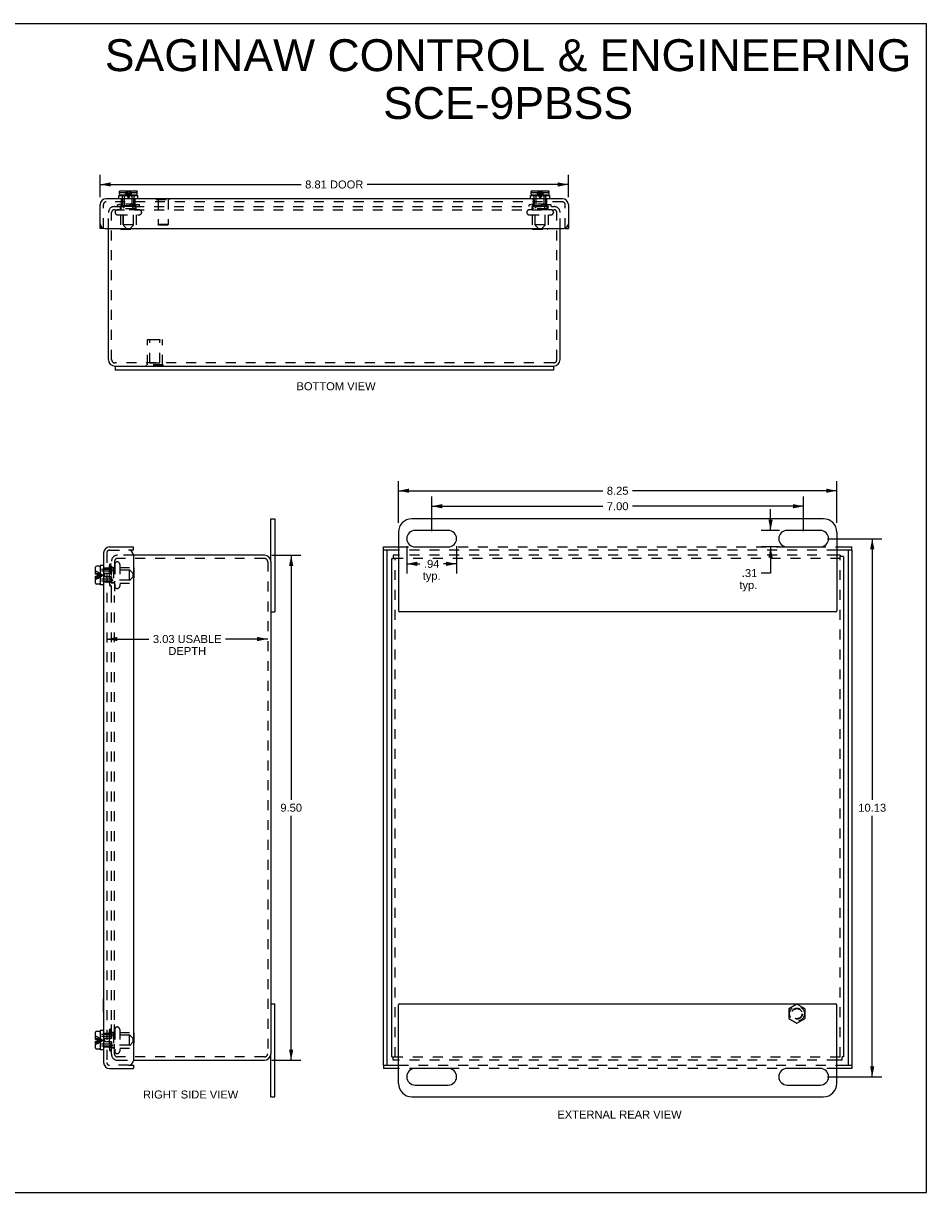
# Model space of a CAD drawing. Header units: inches. Extents: x 0 to 34, y 0 to 22.
# Tile 3 of 3: x 17 to 34, y 0 to 22. Entities that reach past the tile are written whole.
import ezdxf

# ---------------------------------------------------------------- set-up
doc = ezdxf.new("R2010")
doc.units = ezdxf.units.IN
doc.header["$LTSCALE"] = 1.87
doc.header["$MEASUREMENT"] = 0
doc.linetypes.add('HIDDEN', pattern=[0.2, 0.1, -0.1])
doc.layers.get('0').update_dxf_attribs({"linetype": 'CONTINUOUS'})
for name, color, linetype in [('DEFAULT_2', 8, 'HIDDEN'), ('DIMENSIONS', 7, 'CONTINUOUS'), ('DOOR_ASSEMBLY', 7, 'CONTINUOUS')]:
    doc.layers.add(name, color=color, linetype=linetype)
doc.styles.get("Standard").update_dxf_attribs({"font": 'arial.ttf'})
doc.dimstyles.new('DIMSTYLE_2', dxfattribs={"dimtxt": 0.15, "dimasz": 0.2, "dimexe": 0.09, "dimexo": 0.07, "dimgap": 0.0375, "dimtad": 0, "dimtih": 1, "dimtoh": 1, "dimzin": 4, "dimdsep": 46, "dimtxsty": 'Standard', "dimblk": '_FILLED', "dimblk1": '_FILLED', "dimblk2": '_FILLED', "dimcen": 0.09, "dimazin": 1, "dimtfac": 1, "dimtdec": 3, "dimtofl": 0, "dimtmove": 0, "dimatfit": 3, "dimldrblk": '_FILLED', "dimfxl": 0, "dimtolj": 1, "dimtzin": 4, "dimarcsym": 0})

# ---------------------------------------------------------------- blocks, each defined once
blk = doc.blocks.new('_FILLED')
at = {"color": 0, "linetype": 'ByBlock'}
blk.add_solid([(0, 0), (-1, 0.2), (-1, -0.2)], dxfattribs=at)
blk = doc.blocks.new('*D3')
at = {"layer": 'DIMENSIONS', "color": 2, "linetype": 'Continuous'}
for p, q in [((18.445, 18.729), (18.445, 19.149)), ((27.257, 18.729), (27.257, 19.149)), ((18.445, 18.969), (22.229, 18.969)), ((27.257, 18.969), (23.473, 18.969))]:
    blk.add_line(p, q, dxfattribs=at)
at = {"layer": 'DIMENSIONS', "color": 2, "linetype": 'Continuous', "xscale": 0.2, "yscale": 0.2, "zscale": 0.2, "rotation": 180}
blk.add_blockref('_FILLED', (18.445, 18.969), dxfattribs=at)
at = {"layer": 'DIMENSIONS', "color": 2, "linetype": 'Continuous', "xscale": 0.2, "yscale": 0.2, "zscale": 0.2}
blk.add_blockref('_FILLED', (27.257, 18.969), dxfattribs=at)
at = {"layer": 'DIMENSIONS', "color": 2, "linetype": 'Continuous', "insert": (22.851, 19.044), "char_height": 0.15, "width": 1.09349, "attachment_point": 2, "line_spacing_factor": 0.9}
blk.add_mtext('8.81 DOOR', dxfattribs=at)
blk = doc.blocks.new('*D4')
at = {"layer": 'DIMENSIONS', "color": 2, "linetype": 'Continuous'}
for p, q in [((24.06, 12.601), (24.06, 13.386)), ((24.06, 13.206), (27.906, 13.206)), ((32.31, 13.206), (28.464, 13.206)), ((32.31, 12.601), (32.31, 13.386))]:
    blk.add_line(p, q, dxfattribs=at)
at = {"layer": 'DIMENSIONS', "color": 2, "linetype": 'Continuous', "xscale": 0.2, "yscale": 0.2, "zscale": 0.2, "rotation": 180}
blk.add_blockref('_FILLED', (24.06, 13.206), dxfattribs=at)
at = {"layer": 'DIMENSIONS', "color": 2, "linetype": 'Continuous', "xscale": 0.2, "yscale": 0.2, "zscale": 0.2}
blk.add_blockref('_FILLED', (32.31, 13.206), dxfattribs=at)
at = {"layer": 'DIMENSIONS', "color": 2, "linetype": 'Continuous', "insert": (28.185, 13.281), "char_height": 0.15, "width": 0.40762, "attachment_point": 2, "line_spacing_factor": 0.9}
blk.add_mtext('8.25', dxfattribs=at)
blk = doc.blocks.new('*D5')
at = {"layer": 'DIMENSIONS', "color": 2, "linetype": 'Continuous'}
for p, q in [((24.216, 12.164), (24.216, 11.651)), ((25.154, 12.164), (25.154, 11.651)), ((24.216, 11.831), (24.464, 11.831)), ((25.154, 11.831), (24.905, 11.831))]:
    blk.add_line(p, q, dxfattribs=at)
at = {"layer": 'DIMENSIONS', "color": 2, "linetype": 'Continuous', "xscale": 0.2, "yscale": 0.2, "zscale": 0.2, "rotation": 180}
blk.add_blockref('_FILLED', (24.216, 11.831), dxfattribs=at)
at = {"layer": 'DIMENSIONS', "color": 2, "linetype": 'Continuous', "xscale": 0.2, "yscale": 0.2, "zscale": 0.2}
blk.add_blockref('_FILLED', (25.154, 11.831), dxfattribs=at)
at = {"layer": 'DIMENSIONS', "color": 2, "linetype": 'Continuous', "insert": (24.685, 11.906), "char_height": 0.15, "width": 0.33736, "attachment_point": 2, "line_spacing_factor": 0.9}
blk.add_mtext('.94\\Ptyp.', dxfattribs=at)
blk = doc.blocks.new('*D6')
at = {"layer": 'DIMENSIONS', "color": 2, "linetype": 'Continuous'}
for p, q in [((31.063, 12.461), (31.063, 12.861)), ((31.232, 12.461), (30.883, 12.461)), ((31.232, 12.148), (30.883, 12.148)), ((31.063, 12.148), (31.063, 11.657)), ((31.063, 11.657), (30.888, 11.657))]:
    blk.add_line(p, q, dxfattribs=at)
at = {"layer": 'DIMENSIONS', "color": 2, "linetype": 'Continuous', "xscale": 0.2, "yscale": 0.2, "zscale": 0.2}
for p, rotation in [((31.063, 12.461), 270), ((31.063, 12.148), 90)]:
    blk.add_blockref('_FILLED', p, dxfattribs=dict(at, rotation=rotation))
at = {"layer": 'DIMENSIONS', "color": 2, "linetype": 'Continuous', "insert": (30.813, 11.732), "char_height": 0.15, "width": 0.33736, "attachment_point": 3, "line_spacing_factor": 0.9}
blk.add_mtext('.31\\Ptyp.', dxfattribs=at)
blk = doc.blocks.new('*D7')
at = {"layer": 'DIMENSIONS', "color": 2, "linetype": 'Continuous'}
for p, q in [((21.678, 11.992), (22.22, 11.992)), ((22.04, 11.992), (22.04, 7.392)), ((22.04, 2.492), (22.04, 7.092)), ((21.678, 2.492), (22.22, 2.492))]:
    blk.add_line(p, q, dxfattribs=at)
at = {"layer": 'DIMENSIONS', "color": 2, "linetype": 'Continuous', "xscale": 0.2, "yscale": 0.2, "zscale": 0.2}
for p, rotation in [((22.04, 11.992), 90), ((22.04, 2.492), 270)]:
    blk.add_blockref('_FILLED', p, dxfattribs=dict(at, rotation=rotation))
at = {"layer": 'DIMENSIONS', "color": 2, "linetype": 'Continuous', "insert": (22.04, 7.317), "char_height": 0.15, "width": 0.40762, "attachment_point": 2, "line_spacing_factor": 0.9}
blk.add_mtext('9.50', dxfattribs=at)
blk = doc.blocks.new('*D9')
at = {"layer": 'DIMENSIONS', "color": 2, "linetype": 'Continuous'}
for p, q in [((18.57, 10.416), (19.363, 10.416)), ((21.598, 10.416), (20.804, 10.416))]:
    blk.add_line(p, q, dxfattribs=at)
at = {"layer": 'DIMENSIONS', "color": 2, "linetype": 'Continuous', "xscale": 0.2, "yscale": 0.2, "zscale": 0.2, "rotation": 180}
blk.add_blockref('_FILLED', (18.57, 10.416), dxfattribs=at)
at = {"layer": 'DIMENSIONS', "color": 2, "linetype": 'Continuous', "xscale": 0.2, "yscale": 0.2, "zscale": 0.2}
blk.add_blockref('_FILLED', (21.598, 10.416), dxfattribs=at)
at = {"layer": 'DIMENSIONS', "color": 2, "linetype": 'Continuous', "insert": (20.084, 10.491), "char_height": 0.15, "width": 1.29089, "attachment_point": 2, "line_spacing_factor": 0.9}
blk.add_mtext('3.03 USABLE\\PDEPTH', dxfattribs=at)
blk = doc.blocks.new('*D11')
at = {"layer": 'DIMENSIONS', "color": 2, "linetype": 'Continuous'}
for p, q in [((32.137, 12.304), (33.156, 12.304)), ((32.976, 12.304), (32.976, 7.392)), ((32.976, 2.179), (32.976, 7.092)), ((32.137, 2.179), (33.156, 2.179))]:
    blk.add_line(p, q, dxfattribs=at)
at = {"layer": 'DIMENSIONS', "color": 2, "linetype": 'Continuous', "xscale": 0.2, "yscale": 0.2, "zscale": 0.2}
for p, rotation in [((32.976, 12.304), 90), ((32.976, 2.179), 270)]:
    blk.add_blockref('_FILLED', p, dxfattribs=dict(at, rotation=rotation))
at = {"layer": 'DIMENSIONS', "color": 2, "linetype": 'Continuous', "insert": (32.976, 7.317), "char_height": 0.15, "width": 0.52416, "attachment_point": 2, "line_spacing_factor": 0.9}
blk.add_mtext('10.13', dxfattribs=at)
blk = doc.blocks.new('*D12')
at = {"layer": 'DIMENSIONS', "color": 2, "linetype": 'Continuous'}
for p, q in [((24.685, 12.444), (24.685, 13.095)), ((31.685, 12.444), (31.685, 13.095)), ((24.685, 12.915), (27.906, 12.915)), ((31.685, 12.915), (28.464, 12.915))]:
    blk.add_line(p, q, dxfattribs=at)
at = {"layer": 'DIMENSIONS', "color": 2, "linetype": 'Continuous', "xscale": 0.2, "yscale": 0.2, "zscale": 0.2, "rotation": 180}
blk.add_blockref('_FILLED', (24.685, 12.915), dxfattribs=at)
at = {"layer": 'DIMENSIONS', "color": 2, "linetype": 'Continuous', "xscale": 0.2, "yscale": 0.2, "zscale": 0.2}
blk.add_blockref('_FILLED', (31.685, 12.915), dxfattribs=at)
at = {"layer": 'DIMENSIONS', "color": 2, "linetype": 'Continuous', "insert": (28.185, 12.99), "char_height": 0.15, "width": 0.40762, "attachment_point": 2, "line_spacing_factor": 0.9}
blk.add_mtext('7.00', dxfattribs=at)

msp = doc.modelspace()

# ---------------------------------------------------------------- linework, layer by layer
at = {"color": 7, "linetype": 'Continuous'}
for p, q in [((0, 22), (34, 22)), ((34, 0), (34, 22)), ((18.7261, 15.5531), (18.7261, 15.4781)), ((18.7261, 15.5531), (26.9761, 15.5531)), ((26.9761, 15.5531), (26.9761, 15.4781)), ((21.6578, 11.872), (21.6578, 12.6795)), ((21.6578, 12.6795), (21.7328, 12.6795)), ((23.9348, 11.932), (23.9568, 11.932)), ((23.9568, 11.992), (23.9568, 11.932)), ((32.3748, 11.992), (32.3748, 11.97)), ((32.4348, 11.97), (32.3748, 11.97)), ((21.6578, 10.9295), (21.7328, 10.9295)), ((21.6578, 3.5545), (21.7328, 3.5545)), ((21.6578, 1.8045), (21.6578, 2.612)), ((23.9348, 2.552), (23.9568, 2.552)), ((23.9568, 2.492), (23.9568, 2.552)), ((32.4348, 2.552), (32.4128, 2.552)), ((32.4128, 2.492), (32.4128, 2.552)), ((21.6578, 1.8045), (21.7328, 1.8045)), ((0, 0), (34, 0))]:
    msp.add_line(p, q, dxfattribs=at)
at = {"color": 3, "linetype": 'Continuous'}
for p, q in [((18.6011, 15.6731), (18.6011, 18.1411)), ((27.1011, 15.6731), (27.1011, 18.1411)), ((18.7211, 15.5531), (18.7261, 15.5531)), ((26.9761, 15.4781), (18.7261, 15.4781)), ((26.9761, 15.5531), (26.9811, 15.5531)), ((21.7328, 12.6795), (21.7328, 10.9295)), ((32.0598, 12.6795), (24.3098, 12.6795)), ((24.0598, 12.4295), (24.0598, 10.9495)), ((24.9973, 12.4607), (24.3723, 12.4607)), ((31.9973, 12.4607), (31.3723, 12.4607)), ((32.3098, 12.4295), (32.3098, 10.9495)), ((24.3723, 12.1482), (24.9973, 12.1482)), ((31.3723, 12.1482), (31.9973, 12.1482)), ((21.5378, 11.992), (19.0698, 11.992)), ((23.9348, 2.552), (23.9348, 11.932)), ((24.0598, 11.992), (23.9568, 11.992)), ((32.3748, 11.992), (32.3098, 11.992)), ((32.4348, 11.97), (32.4348, 2.552)), ((21.6578, 11.872), (21.6578, 2.612)), ((32.2898, 10.9295), (24.0798, 10.9295)), ((21.7328, 1.8045), (21.7328, 3.5545)), ((24.0598, 2.0545), (24.0598, 3.5345)), ((24.0798, 3.5545), (32.2898, 3.5545)), ((32.3098, 2.0545), (32.3098, 3.5345)), ((19.0698, 2.492), (21.5378, 2.492)), ((24.0598, 2.492), (23.9568, 2.492)), ((32.4128, 2.492), (32.3098, 2.492)), ((24.9973, 2.3357), (24.3723, 2.3357)), ((31.9973, 2.3357), (31.3723, 2.3357)), ((24.3723, 2.0232), (24.9973, 2.0232)), ((31.3723, 2.0232), (31.9973, 2.0232)), ((24.3098, 1.8045), (32.0598, 1.8045))]:
    msp.add_line(p, q, dxfattribs=at)
for centre, radius, start, end in [((18.7211, 15.6731), 0.12, 180, 270), ((26.9811, 15.6731), 0.12, 270, 360), ((24.3098, 12.4295), 0.25, 90, 180), ((32.0598, 12.4295), 0.25, 0, 90), ((24.3723, 12.3045), 0.1562, 90, 270), ((24.9973, 12.3045), 0.1562, 270, 90), ((31.3723, 12.3045), 0.1562, 90, 270), ((31.9973, 12.3045), 0.1562, 270, 90), ((21.5378, 11.872), 0.12, 0, 90), ((24.0798, 10.9495), 0.02, 180, 270), ((32.2898, 10.9495), 0.02, 270, 360), ((24.0798, 3.5345), 0.02, 90, 180), ((32.2898, 3.5345), 0.02, 0, 90), ((21.5378, 2.612), 0.12, 270, 360), ((24.3723, 2.1795), 0.1562, 90, 270), ((24.9973, 2.1795), 0.1562, 270, 90), ((31.3723, 2.1795), 0.1562, 90, 270), ((31.9973, 2.1795), 0.1562, 270, 90), ((24.3098, 2.0545), 0.25, 180, 270), ((32.0598, 2.0545), 0.25, 270, 360)]:
    msp.add_arc(centre, radius, start, end, dxfattribs=at)
at = {"layer": 'DEFAULT_2', "color": 8, "linetype": 'HIDDEN'}
for p, q in [((18.7131, 18.5531), (26.9891, 18.5531)), ((18.7131, 18.4931), (26.9891, 18.4931)), ((18.8411, 18.5986), (18.7686, 18.5831)), ((18.7686, 18.5531), (18.7686, 18.5831)), ((19.1836, 18.5831), (18.7686, 18.5831)), ((19.1799, 18.4921), (18.7724, 18.4921)), ((18.8281, 18.4921), (18.8281, 18.5431)), ((18.8411, 18.5181), (18.8411, 18.5986)), ((19.1111, 18.5986), (18.8411, 18.5986)), ((19.1061, 18.5131), (18.8461, 18.5131)), ((18.8811, 18.2131), (18.8811, 18.5131)), ((19.0711, 18.2131), (19.0711, 18.5131)), ((19.1111, 18.5181), (19.1111, 18.5986)), ((19.1111, 18.5986), (19.1836, 18.5831)), ((19.1241, 18.4921), (19.1241, 18.5431)), ((19.1836, 18.5531), (19.1836, 18.5831)), ((26.5911, 18.5986), (26.5186, 18.5831)), ((26.9336, 18.5831), (26.5186, 18.5831)), ((26.5186, 18.5531), (26.5186, 18.5831)), ((26.9299, 18.4921), (26.5224, 18.4921)), ((26.5781, 18.4921), (26.5781, 18.5431)), ((26.8611, 18.5986), (26.5911, 18.5986)), ((26.5911, 18.5181), (26.5911, 18.5986)), ((26.8561, 18.5131), (26.5961, 18.5131)), ((26.6311, 18.2131), (26.6311, 18.5131)), ((26.8211, 18.2131), (26.8211, 18.5131)), ((26.8611, 18.5986), (26.9336, 18.5831)), ((26.8611, 18.5181), (26.8611, 18.5986)), ((26.8741, 18.4921), (26.8741, 18.5431)), ((26.9336, 18.5531), (26.9336, 18.5831)), ((18.6011, 18.1411), (18.6011, 18.4411)), ((18.6611, 15.6731), (18.6611, 18.4411)), ((18.7261, 18.4458), (18.7261, 18.4438)), ((18.7724, 18.3976), (19.1799, 18.3976)), ((18.8281, 18.3976), (18.8281, 18.1396)), ((19.1241, 18.3976), (19.1241, 18.1396)), ((19.2261, 18.4458), (19.2261, 18.4438)), ((26.4761, 18.4458), (26.4761, 18.4438)), ((26.5224, 18.3976), (26.9299, 18.3976)), ((26.5781, 18.3976), (26.5781, 18.1396)), ((26.8741, 18.3976), (26.8741, 18.1396)), ((26.9761, 18.4458), (26.9761, 18.4438)), ((27.0411, 15.6731), (27.0411, 18.4411)), ((27.1011, 18.1411), (27.1011, 18.4411)), ((18.8381, 18.1296), (19.1141, 18.1296)), ((18.8811, 18.2131), (19.0711, 18.2131)), ((26.5881, 18.1296), (26.8641, 18.1296)), ((26.6311, 18.2131), (26.8211, 18.2131)), ((19.3361, 15.5737), (19.3361, 16.0527)), ((19.3361, 16.0527), (19.6161, 16.0527)), ((19.3811, 16.0427), (19.3711, 16.0527)), ((19.3811, 15.6152), (19.3811, 16.0427)), ((19.5711, 16.0427), (19.3811, 16.0427)), ((19.5711, 16.0427), (19.5811, 16.0527)), ((19.5711, 15.6152), (19.5711, 16.0427)), ((19.6161, 15.5737), (19.6161, 16.0527)), ((26.9811, 15.6131), (18.7211, 15.6131)), ((19.3201, 15.5527), (19.3201, 15.5737)), ((19.6321, 15.5737), (19.3201, 15.5737)), ((19.6321, 15.5527), (19.3201, 15.5527)), ((19.3811, 15.6152), (19.5711, 15.6152)), ((19.4761, 15.5527), (19.4761, 15.5737)), ((19.6321, 15.5527), (19.6321, 15.5737)), ((19.0698, 11.992), (18.7698, 11.992)), ((21.5378, 11.932), (18.7698, 11.932)), ((32.3748, 11.932), (23.9568, 11.932)), ((23.9948, 2.552), (23.9948, 11.932)), ((32.3098, 11.992), (24.0598, 11.992)), ((32.3748, 2.552), (32.3748, 11.97)), ((18.6123, 11.752), (18.6278, 11.8245)), ((18.6123, 11.752), (18.6123, 11.482)), ((18.6928, 11.752), (18.6123, 11.752)), ((18.6278, 11.8245), (18.6278, 11.4095)), ((18.6578, 11.8245), (18.6278, 11.8245)), ((18.6578, 11.2358), (18.6578, 11.88)), ((18.7188, 11.765), (18.6678, 11.765)), ((18.6978, 11.747), (18.6978, 11.487)), ((18.9978, 11.712), (18.6978, 11.712)), ((18.7178, 11.88), (18.7178, 11.2358)), ((18.7188, 11.8207), (18.7188, 11.4132)), ((18.7651, 11.867), (18.7671, 11.867)), ((18.8133, 11.8207), (18.8133, 11.4132)), ((18.8133, 11.765), (19.0713, 11.765)), ((18.9978, 11.522), (18.9978, 11.712)), ((19.0813, 11.755), (19.0813, 11.479)), ((21.5978, 11.872), (21.5978, 2.612)), ((18.6123, 11.482), (18.6278, 11.4095)), ((18.6928, 11.482), (18.6123, 11.482)), ((18.7188, 11.469), (18.6678, 11.469)), ((18.9978, 11.522), (18.6978, 11.522)), ((18.8133, 11.469), (19.0713, 11.469)), ((18.6578, 11.4095), (18.6278, 11.4095)), ((18.6578, 3.2482), (18.6578, 11.2357)), ((18.7178, 3.2482), (18.7178, 11.2357)), ((18.7651, 11.367), (18.7671, 11.367)), ((31.5598, 3.5471), (31.4038, 3.457)), ((31.7158, 3.457), (31.5598, 3.5471)), ((31.4038, 3.457), (31.4038, 3.2769)), ((31.7158, 3.2769), (31.7158, 3.457)), ((18.6578, 2.604), (18.6578, 3.2481)), ((18.7178, 2.604), (18.7178, 3.2482)), ((18.7651, 3.117), (18.7671, 3.117)), ((31.4038, 3.2769), (31.5598, 3.1868)), ((31.5598, 3.1868), (31.7158, 3.2769)), ((18.6123, 3.002), (18.6278, 3.0745)), ((18.6928, 3.002), (18.6123, 3.002)), ((18.6123, 3.002), (18.6123, 2.732)), ((18.6578, 3.0745), (18.6278, 3.0745)), ((18.6278, 3.0745), (18.6278, 2.6595)), ((18.7188, 3.015), (18.6678, 3.015)), ((18.6978, 2.997), (18.6978, 2.737)), ((18.9978, 2.962), (18.6978, 2.962)), ((18.7188, 3.0707), (18.7188, 2.6632)), ((18.8133, 3.0707), (18.8133, 2.6632)), ((18.8133, 3.015), (19.0713, 3.015)), ((18.9978, 2.772), (18.9978, 2.962)), ((19.0813, 3.005), (19.0813, 2.729)), ((18.6928, 2.732), (18.6123, 2.732)), ((18.6123, 2.732), (18.6278, 2.6595)), ((18.6578, 2.6595), (18.6278, 2.6595)), ((18.7188, 2.719), (18.6678, 2.719)), ((18.9978, 2.772), (18.6978, 2.772)), ((18.8133, 2.719), (19.0713, 2.719)), ((18.7651, 2.617), (18.7671, 2.617)), ((21.5378, 2.552), (18.7698, 2.552)), ((18.7698, 2.492), (19.0698, 2.492)), ((23.9568, 2.552), (32.4128, 2.552)), ((32.3098, 2.492), (24.0598, 2.492))]:
    msp.add_line(p, q, dxfattribs=at)
for radius in [0.1421, 0.14, 0.105, 0.095]:
    msp.add_circle((31.5598, 3.367), radius, dxfattribs=at)
for centre, radius, start, end in [((18.7131, 18.4411), 0.112, 90, 180), ((18.7131, 18.4411), 0.052, 90, 180), ((18.7724, 18.4458), 0.0462, 90, 180), ((18.8181, 18.5431), 0.01, 0, 90), ((18.8461, 18.5181), 0.005, 180, 270), ((19.1061, 18.5181), 0.005, 270, 360), ((19.1341, 18.5431), 0.01, 90, 180), ((19.1799, 18.4458), 0.0462, 0, 90), ((26.5224, 18.4458), 0.0462, 90, 180), ((26.5681, 18.5431), 0.01, 0, 90), ((26.5961, 18.5181), 0.005, 180, 270), ((26.8561, 18.5181), 0.005, 270, 360), ((26.8841, 18.5431), 0.01, 90, 180), ((26.9299, 18.4458), 0.0462, 0, 90), ((26.9891, 18.4411), 0.112, 0, 90), ((26.9891, 18.4411), 0.052, 0, 90), ((18.7724, 18.4438), 0.0462, 180, 270), ((19.1799, 18.4438), 0.0462, 270, 360), ((26.5224, 18.4438), 0.0462, 180, 270), ((26.9299, 18.4438), 0.0462, 270, 360), ((18.8381, 18.1396), 0.01, 180, 270), ((19.1141, 18.1396), 0.01, 270, 360), ((26.5881, 18.1396), 0.01, 180, 270), ((26.8641, 18.1396), 0.01, 270, 360), ((18.7211, 15.6731), 0.06, 180, 270), ((26.9811, 15.6731), 0.06, 270, 360), ((18.7698, 11.88), 0.112, 90, 180), ((18.7698, 11.88), 0.052, 90, 180), ((21.5378, 11.872), 0.06, 0, 90), ((18.6678, 11.775), 0.01, 180.00001, 270), ((18.6928, 11.747), 0.005, 359.99995, 90), ((18.7651, 11.8207), 0.0462, 90, 180), ((18.7671, 11.8207), 0.0462, 0, 90), ((19.0713, 11.755), 0.01, 0, 90), ((18.6678, 11.459), 0.01, 90, 179.99999), ((18.6928, 11.487), 0.005, 270, 0.00005), ((19.0713, 11.479), 0.01, 270, 360), ((18.7651, 11.4132), 0.0462, 180, 270), ((18.7671, 11.4132), 0.0462, 270, 360), ((18.7651, 3.0707), 0.0462, 90, 180), ((18.7671, 3.0707), 0.0462, 0, 90), ((18.6678, 3.025), 0.01, 180.00001, 270), ((18.6928, 2.997), 0.005, 359.99995, 90), ((19.0713, 3.005), 0.01, 0, 90), ((18.6678, 2.709), 0.01, 90, 179.99999), ((18.6928, 2.737), 0.005, 270, 0.00005), ((18.7651, 2.6632), 0.0462, 180, 270), ((18.7671, 2.6632), 0.0462, 270, 360), ((19.0713, 2.729), 0.01, 270, 360), ((18.7698, 2.604), 0.112, 180, 270), ((18.7698, 2.604), 0.052, 180, 270), ((21.5378, 2.612), 0.06, 270, 360)]:
    msp.add_arc(centre, radius, start, end, dxfattribs=at)
at = {"layer": 'DOOR_ASSEMBLY', "color": 3, "linetype": 'Continuous'}
for p, q in [((27.1454, 18.7011), (18.5569, 18.7011)), ((18.4449, 18.1411), (18.4449, 18.5891)), ((27.2574, 18.5891), (27.2574, 18.1411)), ((18.5349, 18.1411), (27.1674, 18.1411)), ((18.6218, 12.1482), (19.0698, 12.1482)), ((23.7786, 12.1482), (24.0598, 12.1482)), ((32.3098, 12.1482), (32.5911, 12.1482)), ((18.5098, 12.0362), (18.5098, 2.4477)), ((19.0698, 11.9982), (19.0698, 2.4857)), ((23.7786, 2.3957), (23.7786, 12.0882)), ((32.5911, 12.0882), (32.5911, 2.3957)), ((18.6218, 2.3357), (19.0698, 2.3357)), ((24.0598, 2.3357), (23.7786, 2.3357)), ((32.5911, 2.3357), (32.3098, 2.3357))]:
    msp.add_line(p, q, dxfattribs=at)
at = {"layer": 'DOOR_ASSEMBLY', "color": 7, "linetype": 'Continuous'}
for p, q in [((18.7951, 18.7011), (18.7951, 18.7636)), ((18.7951, 18.7636), (19.1571, 18.7636)), ((18.8091, 18.7836), (18.8091, 18.8186)), ((18.8091, 18.8186), (18.81, 18.8186)), ((18.81, 18.8366), (18.81, 18.838)), ((18.81, 18.8186), (18.81, 18.8366)), ((18.8236, 18.8515), (18.825, 18.8516)), ((19.1281, 18.7686), (18.8241, 18.7686)), ((18.825, 18.8516), (19.1272, 18.8516)), ((18.9031, 18.7636), (18.9031, 18.7686)), ((19.0491, 18.7636), (19.0491, 18.7686)), ((19.1272, 18.8516), (19.1287, 18.8515)), ((19.1423, 18.8186), (19.1423, 18.8366)), ((19.1423, 18.8186), (19.1431, 18.8186)), ((19.1431, 18.7836), (19.1431, 18.8186)), ((19.1571, 18.7011), (19.1571, 18.7636)), ((19.5019, 18.7051), (19.5019, 18.7011)), ((19.5019, 18.7051), (19.7579, 18.7051)), ((19.7579, 18.7051), (19.7579, 18.7011)), ((26.5451, 18.7636), (26.9071, 18.7636)), ((26.5451, 18.7011), (26.5451, 18.7636)), ((26.5591, 18.8186), (26.56, 18.8186)), ((26.5591, 18.7836), (26.5591, 18.8186)), ((26.56, 18.8366), (26.56, 18.838)), ((26.56, 18.8186), (26.56, 18.8366)), ((26.5736, 18.8515), (26.575, 18.8516)), ((26.8781, 18.7686), (26.5741, 18.7686)), ((26.575, 18.8516), (26.8772, 18.8516)), ((26.6531, 18.7636), (26.6531, 18.7686)), ((26.7991, 18.7636), (26.7991, 18.7686)), ((26.8772, 18.8516), (26.8787, 18.8515)), ((26.8923, 18.8186), (26.8923, 18.8366)), ((26.8923, 18.8186), (26.8931, 18.8186)), ((26.8931, 18.7836), (26.8931, 18.8186)), ((26.9071, 18.7011), (26.9071, 18.7636)), ((18.5049, 18.1411), (18.4449, 18.1411)), ((18.5049, 18.1462), (18.5049, 18.1411)), ((27.1974, 18.1411), (27.1974, 18.1462)), ((27.1974, 18.1411), (27.2574, 18.1411)), ((19.0698, 12.0882), (19.0698, 12.1482)), ((23.7786, 12.0882), (23.7786, 12.1482)), ((32.5911, 12.0882), (32.5911, 12.1482)), ((19.0698, 12.0882), (18.9798, 12.0882)), ((24.0598, 12.0882), (23.7786, 12.0882)), ((23.8386, 12.0882), (23.8386, 2.3957)), ((32.5911, 12.0882), (32.3098, 12.0882)), ((32.5311, 2.3957), (32.5311, 12.0882)), ((18.3593, 11.6335), (18.3593, 11.769)), ((18.4273, 11.784), (18.3743, 11.784)), ((18.4423, 11.769), (18.4423, 11.465)), ((18.4473, 11.69), (18.4423, 11.69)), ((18.4473, 11.798), (18.4473, 11.436)), ((18.5098, 11.798), (18.4473, 11.798)), ((18.3923, 11.6335), (18.3593, 11.6335)), ((18.3593, 11.465), (18.3593, 11.6005)), ((18.3593, 11.6005), (18.3923, 11.6005)), ((18.4273, 11.45), (18.3743, 11.45)), ((18.3923, 11.6005), (18.3923, 11.6335)), ((18.4473, 11.544), (18.4423, 11.544)), ((18.5098, 11.436), (18.4473, 11.436)), ((18.5058, 3.6487), (18.5098, 3.6487)), ((18.5058, 3.3927), (18.5058, 3.6487)), ((18.5058, 3.3927), (18.5098, 3.3927)), ((18.3593, 2.8835), (18.3593, 3.019)), ((18.3923, 2.8835), (18.3593, 2.8835)), ((18.4273, 3.034), (18.3743, 3.034)), ((18.3923, 2.8505), (18.3923, 2.8835)), ((18.4423, 3.019), (18.4423, 2.715)), ((18.4473, 2.94), (18.4423, 2.94)), ((18.5098, 3.048), (18.4473, 3.048)), ((18.4473, 3.048), (18.4473, 2.686)), ((18.3593, 2.8505), (18.3923, 2.8505)), ((18.3593, 2.715), (18.3593, 2.8505)), ((18.4273, 2.7), (18.3743, 2.7)), ((18.4473, 2.794), (18.4423, 2.794)), ((18.5098, 2.686), (18.4473, 2.686)), ((18.9798, 2.3957), (19.0698, 2.3957)), ((19.0698, 2.3957), (19.0698, 2.3357)), ((23.7786, 2.3957), (24.0598, 2.3957)), ((23.7786, 2.3957), (23.7786, 2.3357)), ((32.3098, 2.3957), (32.5911, 2.3957)), ((32.5911, 2.3957), (32.5911, 2.3357))]:
    msp.add_line(p, q, dxfattribs=at)
at = {"layer": 'DOOR_ASSEMBLY', "color": 8, "linetype": 'HIDDEN'}
for p, q in [((18.81, 18.8186), (18.9436, 18.8186)), ((18.8117, 18.8436), (18.8117, 18.8436)), ((18.8125, 18.8449), (18.8125, 18.8449)), ((18.8134, 18.8461), (18.8134, 18.8461)), ((18.8144, 18.8472), (18.8144, 18.8472)), ((18.8155, 18.8482), (18.8155, 18.8482)), ((18.8167, 18.849), (18.8167, 18.849)), ((18.8179, 18.8498), (18.8179, 18.8498)), ((18.8236, 18.8515), (18.8221, 18.8513)), ((18.8461, 18.6836), (18.8461, 18.7011)), ((18.8661, 18.6836), (18.8661, 18.7636)), ((18.9031, 18.5558), (18.9031, 18.7636)), ((18.9305, 18.783), (18.941, 18.7656)), ((19.0087, 18.8186), (19.1423, 18.8186)), ((19.0217, 18.783), (19.0113, 18.7656)), ((19.0491, 18.5558), (19.0491, 18.7636)), ((19.0861, 18.6836), (19.0861, 18.7636)), ((19.1061, 18.6836), (19.1061, 18.7011)), ((19.1343, 18.8498), (19.1343, 18.8498)), ((19.1356, 18.849), (19.1356, 18.849)), ((19.1368, 18.8482), (19.1368, 18.8482)), ((19.1379, 18.8472), (19.1379, 18.8472)), ((19.1389, 18.8461), (19.1389, 18.8461)), ((19.1398, 18.8449), (19.1398, 18.8449)), ((19.1405, 18.8436), (19.1405, 18.8436)), ((19.1423, 18.838), (19.142, 18.8395)), ((19.5019, 18.7011), (19.5019, 18.6871)), ((19.7579, 18.7011), (19.7579, 18.6871)), ((26.56, 18.8186), (26.6936, 18.8186)), ((26.5606, 18.8409), (26.5603, 18.8395)), ((26.5617, 18.8436), (26.5617, 18.8436)), ((26.5625, 18.8449), (26.5625, 18.8449)), ((26.5634, 18.8461), (26.5634, 18.8461)), ((26.5644, 18.8472), (26.5644, 18.8472)), ((26.5655, 18.8482), (26.5655, 18.8482)), ((26.5667, 18.849), (26.5667, 18.849)), ((26.5679, 18.8498), (26.5679, 18.8498)), ((26.5736, 18.8515), (26.5721, 18.8513)), ((26.5961, 18.6836), (26.5961, 18.7011)), ((26.6161, 18.6836), (26.6161, 18.7636)), ((26.6531, 18.5558), (26.6531, 18.7636)), ((26.6805, 18.783), (26.691, 18.7656)), ((26.7611, 18.8237), (26.7587, 18.8186)), ((26.7587, 18.8186), (26.8923, 18.8186)), ((26.7717, 18.783), (26.7613, 18.7656)), ((26.7991, 18.5558), (26.7991, 18.7636)), ((26.8361, 18.6836), (26.8361, 18.7636)), ((26.8561, 18.6836), (26.8561, 18.7011)), ((26.8843, 18.8498), (26.8843, 18.8498)), ((26.8856, 18.849), (26.8856, 18.849)), ((26.8868, 18.8482), (26.8868, 18.8482)), ((26.8879, 18.8472), (26.8879, 18.8472)), ((26.8889, 18.8461), (26.8889, 18.8461)), ((26.8898, 18.8449), (26.8898, 18.8449)), ((26.8905, 18.8436), (26.8905, 18.8436)), ((26.8923, 18.838), (26.892, 18.8395)), ((18.5049, 18.1462), (18.5049, 18.5891)), ((27.1454, 18.6411), (18.5569, 18.6411)), ((18.8363, 18.5761), (18.8443, 18.5683)), ((18.8363, 18.5761), (19.116, 18.5761)), ((18.8443, 18.5683), (18.852, 18.5608)), ((18.8461, 18.6836), (18.8703, 18.6836)), ((18.8497, 18.5761), (18.8497, 18.6836)), ((18.852, 18.5608), (18.8594, 18.5536)), ((19.0929, 18.5536), (18.8594, 18.5536)), ((18.8703, 18.5536), (18.8703, 18.6836)), ((18.8821, 18.2088), (18.8821, 18.5223)), ((18.8988, 18.5452), (18.8865, 18.5329)), ((19.0535, 18.5452), (19.0658, 18.5329)), ((19.0701, 18.2088), (19.0701, 18.5223)), ((19.082, 18.5536), (19.082, 18.6836)), ((19.082, 18.6836), (19.1061, 18.6836)), ((19.1003, 18.5608), (19.0929, 18.5536)), ((19.1003, 18.5608), (19.108, 18.5683)), ((19.1026, 18.5761), (19.1026, 18.6836)), ((19.108, 18.5683), (19.116, 18.5761)), ((19.5019, 18.6871), (19.7579, 18.6871)), ((19.5359, 18.6871), (19.5359, 18.2151)), ((19.7239, 18.6871), (19.7239, 18.2151)), ((26.5863, 18.5761), (26.866, 18.5761)), ((26.5943, 18.5683), (26.5863, 18.5761)), ((26.5943, 18.5683), (26.602, 18.5608)), ((26.5961, 18.6836), (26.6203, 18.6836)), ((26.5997, 18.5761), (26.5997, 18.6836)), ((26.602, 18.5608), (26.6094, 18.5536)), ((26.8429, 18.5536), (26.6094, 18.5536)), ((26.6203, 18.5536), (26.6203, 18.6836)), ((26.6321, 18.2088), (26.6321, 18.5223)), ((26.6488, 18.5452), (26.6365, 18.5329)), ((26.8035, 18.5452), (26.8158, 18.5329)), ((26.8201, 18.2088), (26.8201, 18.5223)), ((26.832, 18.6836), (26.8561, 18.6836)), ((26.832, 18.5536), (26.832, 18.6836)), ((26.8429, 18.5536), (26.8503, 18.5608)), ((26.8503, 18.5608), (26.858, 18.5683)), ((26.8526, 18.5761), (26.8526, 18.6836)), ((26.858, 18.5683), (26.866, 18.5761)), ((27.1974, 18.1462), (27.1974, 18.5891)), ((18.9431, 18.1416), (18.8865, 18.1982)), ((18.9431, 18.1416), (19.0091, 18.1416)), ((19.0091, 18.1416), (19.0658, 18.1982)), ((19.5459, 18.2051), (19.5359, 18.2151)), ((19.7239, 18.2151), (19.5359, 18.2151)), ((19.7139, 18.2051), (19.5459, 18.2051)), ((19.7139, 18.2051), (19.7239, 18.2151)), ((26.6931, 18.1416), (26.6365, 18.1982)), ((26.6931, 18.1416), (26.7591, 18.1416)), ((26.7591, 18.1416), (26.8158, 18.1982)), ((24.0598, 12.1482), (32.3098, 12.1482)), ((18.5698, 12.0362), (18.5698, 2.4477)), ((18.6218, 12.0882), (18.9798, 12.0882)), ((32.3098, 12.0882), (24.0598, 12.0882)), ((18.6573, 11.727), (18.4473, 11.727)), ((18.6551, 11.69), (18.4473, 11.69)), ((18.6348, 11.747), (18.5098, 11.747)), ((18.6348, 11.647), (18.6348, 11.76)), ((18.6573, 11.7375), (18.6348, 11.76)), ((18.6573, 11.7375), (18.6573, 11.647)), ((18.6657, 11.6943), (18.6779, 11.7066)), ((19.0021, 11.711), (18.6885, 11.711)), ((19.0693, 11.65), (19.0127, 11.7066)), ((18.4279, 11.6264), (18.4453, 11.6242)), ((18.4279, 11.6075), (18.4453, 11.6097)), ((18.6551, 11.544), (18.4473, 11.544)), ((18.6573, 11.507), (18.4473, 11.507)), ((18.6348, 11.487), (18.5098, 11.487)), ((18.5273, 11.647), (18.5273, 11.587)), ((18.6573, 11.647), (18.5273, 11.647)), ((18.6573, 11.587), (18.5273, 11.587)), ((18.6348, 11.474), (18.6348, 11.587)), ((18.6573, 11.4965), (18.6348, 11.474)), ((18.6573, 11.587), (18.6573, 11.4965)), ((18.6657, 11.5396), (18.6779, 11.5273)), ((19.0021, 11.523), (18.6885, 11.523)), ((19.0693, 11.584), (19.0127, 11.5273)), ((19.0693, 11.584), (19.0693, 11.65)), ((18.4279, 2.8764), (18.4453, 2.8742)), ((18.6573, 2.977), (18.4473, 2.977)), ((18.6551, 2.94), (18.4473, 2.94)), ((18.6348, 2.997), (18.5098, 2.997)), ((18.6573, 2.897), (18.5273, 2.897)), ((18.5273, 2.897), (18.5273, 2.837)), ((18.6573, 2.9875), (18.6348, 3.01)), ((18.6348, 2.897), (18.6348, 3.01)), ((18.6573, 2.9875), (18.6573, 2.897)), ((18.6657, 2.9443), (18.6779, 2.9566)), ((19.0021, 2.961), (18.6885, 2.961)), ((19.0693, 2.9), (19.0127, 2.9566)), ((19.0693, 2.834), (19.0693, 2.9)), ((18.4279, 2.8575), (18.4453, 2.8597)), ((18.6551, 2.794), (18.4473, 2.794)), ((18.6573, 2.757), (18.4473, 2.757)), ((18.6348, 2.737), (18.5098, 2.737)), ((18.6573, 2.837), (18.5273, 2.837)), ((18.6348, 2.724), (18.6348, 2.837)), ((18.6573, 2.7465), (18.6348, 2.724)), ((18.6573, 2.837), (18.6573, 2.7465)), ((18.6657, 2.7896), (18.6779, 2.7773)), ((19.0021, 2.773), (18.6885, 2.773)), ((19.0693, 2.834), (19.0127, 2.7773)), ((18.9798, 2.3957), (18.6218, 2.3957)), ((24.0598, 2.3957), (32.3098, 2.3957)), ((32.3098, 2.3357), (24.0598, 2.3357))]:
    msp.add_line(p, q, dxfattribs=at)
at = {"layer": 'DOOR_ASSEMBLY', "color": 7, "linetype": 'Continuous'}
for points in [[(18.81, 18.838), (18.8103, 18.8395), (18.8106, 18.8409), (18.8111, 18.8423), (18.8117, 18.8436), (18.8125, 18.8449), (18.8134, 18.8461), (18.8144, 18.8472), (18.8155, 18.8482), (18.8167, 18.849), (18.8179, 18.8498), (18.8193, 18.8504), (18.8207, 18.8509), (18.8221, 18.8513), (18.8236, 18.8515)], [(19.1287, 18.8515), (19.1302, 18.8513), (19.1316, 18.8509), (19.133, 18.8504), (19.1343, 18.8498), (19.1356, 18.849), (19.1368, 18.8482), (19.1379, 18.8472), (19.1389, 18.8461), (19.1398, 18.8449), (19.1405, 18.8436), (19.1412, 18.8423), (19.1417, 18.8409), (19.142, 18.8395)], [(19.142, 18.8395), (19.1423, 18.838), (19.1423, 18.8366)], [(26.56, 18.838), (26.5603, 18.8395), (26.5606, 18.8409), (26.5611, 18.8423), (26.5617, 18.8436), (26.5625, 18.8449), (26.5634, 18.8461), (26.5644, 18.8472), (26.5655, 18.8482), (26.5667, 18.849), (26.5679, 18.8498), (26.5693, 18.8504), (26.5707, 18.8509), (26.5721, 18.8513), (26.5736, 18.8515)], [(26.8787, 18.8515), (26.8802, 18.8513), (26.8816, 18.8509), (26.883, 18.8504), (26.8843, 18.8498), (26.8856, 18.849), (26.8868, 18.8482), (26.8879, 18.8472), (26.8889, 18.8461), (26.8898, 18.8449), (26.8905, 18.8436), (26.8912, 18.8423), (26.8917, 18.8409), (26.892, 18.8395)], [(26.892, 18.8395), (26.8923, 18.838), (26.8923, 18.8366)]]:
    msp.add_lwpolyline(points, dxfattribs=at)
at = {"layer": 'DOOR_ASSEMBLY', "color": 8, "linetype": 'HIDDEN'}
for points in [[(18.9114, 18.8186), (18.9207, 18.8007), (18.9305, 18.783)], [(18.9436, 18.8186), (18.9412, 18.8237), (18.9388, 18.829), (18.9363, 18.8344), (18.9339, 18.84), (18.9315, 18.8457), (18.9291, 18.8516)], [(18.9381, 18.8186), (18.9436, 18.8007), (18.9494, 18.783), (18.9555, 18.7656), (18.962, 18.7484), (18.9689, 18.7313), (18.9761, 18.7146)], [(18.941, 18.7656), (18.9521, 18.7484), (18.9638, 18.7313), (18.9761, 18.7146)], [(18.9485, 18.8516), (18.9522, 18.8278), (18.9563, 18.8044), (18.9607, 18.7814), (18.9655, 18.7587), (18.9706, 18.7365), (18.9761, 18.7146)], [(18.9596, 18.8516), (18.9619, 18.8278), (18.9643, 18.8044), (18.9669, 18.7814)], [(18.9669, 18.7814), (18.9698, 18.7587), (18.9729, 18.7365), (18.9761, 18.7146)], [(19.0038, 18.8516), (19.0001, 18.8278), (18.996, 18.8044), (18.9916, 18.7814), (18.9868, 18.7587), (18.9816, 18.7365), (18.9761, 18.7146)], [(19.0142, 18.8186), (19.0087, 18.8007), (19.0029, 18.783), (18.9968, 18.7656), (18.9903, 18.7484), (18.9834, 18.7313), (18.9761, 18.7146)], [(18.9854, 18.7814), (18.9825, 18.7587), (18.9794, 18.7365), (18.9761, 18.7146)], [(19.0113, 18.7656), (19.0002, 18.7484), (18.9885, 18.7313), (18.9761, 18.7146)], [(18.9926, 18.8516), (18.9904, 18.8278), (18.988, 18.8044), (18.9854, 18.7814)], [(19.0231, 18.8516), (19.0207, 18.8457), (19.0183, 18.84), (19.0159, 18.8344), (19.0135, 18.829), (19.0111, 18.8237), (19.0087, 18.8186)], [(19.0409, 18.8186), (19.0316, 18.8007), (19.0217, 18.783)], [(26.6614, 18.8186), (26.6707, 18.8007), (26.6805, 18.783)], [(26.6791, 18.8516), (26.6815, 18.8457), (26.6839, 18.84), (26.6864, 18.8344), (26.6888, 18.829), (26.6912, 18.8237), (26.6936, 18.8186)], [(26.6881, 18.8186), (26.6936, 18.8007), (26.6994, 18.783), (26.7055, 18.7656), (26.712, 18.7484), (26.7189, 18.7313), (26.7261, 18.7146)], [(26.691, 18.7656), (26.7021, 18.7484), (26.7138, 18.7313), (26.7261, 18.7146)], [(26.6985, 18.8516), (26.7022, 18.8278), (26.7063, 18.8044), (26.7107, 18.7814), (26.7155, 18.7587), (26.7206, 18.7365), (26.7261, 18.7146)], [(26.7096, 18.8516), (26.7119, 18.8278), (26.7143, 18.8044), (26.7169, 18.7814)], [(26.7169, 18.7814), (26.7198, 18.7587), (26.7229, 18.7365), (26.7261, 18.7146)], [(26.7538, 18.8516), (26.7501, 18.8278), (26.746, 18.8044), (26.7416, 18.7814), (26.7368, 18.7587), (26.7316, 18.7365), (26.7261, 18.7146)], [(26.7642, 18.8186), (26.7587, 18.8007), (26.7529, 18.783), (26.7468, 18.7656), (26.7403, 18.7484), (26.7334, 18.7313), (26.7261, 18.7146)], [(26.7354, 18.7814), (26.7325, 18.7587), (26.7294, 18.7365), (26.7261, 18.7146)], [(26.7613, 18.7656), (26.7502, 18.7484), (26.7385, 18.7313), (26.7261, 18.7146)], [(26.7426, 18.8516), (26.7404, 18.8278), (26.738, 18.8044), (26.7354, 18.7814)], [(26.7611, 18.8237), (26.7635, 18.829), (26.7659, 18.8344), (26.7683, 18.84), (26.7707, 18.8457), (26.7731, 18.8516)], [(26.7909, 18.8186), (26.7816, 18.8007), (26.7717, 18.783)], [(18.3593, 11.697), (18.3831, 11.6862), (18.4065, 11.6744), (18.4295, 11.6616)], [(18.3593, 11.664), (18.3831, 11.6576), (18.4065, 11.6507), (18.4295, 11.6432), (18.4521, 11.635), (18.4744, 11.6263), (18.4963, 11.617)], [(18.4295, 11.6616), (18.4521, 11.6478), (18.4744, 11.6329), (18.4963, 11.617)], [(18.3593, 11.6446), (18.3831, 11.6409), (18.4065, 11.6368), (18.4295, 11.6324), (18.4521, 11.6276), (18.4744, 11.6225), (18.4963, 11.617)], [(18.3593, 11.5893), (18.3831, 11.593), (18.4065, 11.5971), (18.4295, 11.6015), (18.4521, 11.6063), (18.4744, 11.6114), (18.4963, 11.617)], [(18.3593, 11.57), (18.3831, 11.5763), (18.4065, 11.5832), (18.4295, 11.5907), (18.4521, 11.5989), (18.4744, 11.6076), (18.4963, 11.617)], [(18.3593, 11.537), (18.3831, 11.5477), (18.4065, 11.5595), (18.4295, 11.5723)], [(18.3923, 11.6303), (18.4102, 11.6284), (18.4279, 11.6264)], [(18.3923, 11.6036), (18.4102, 11.6055), (18.4279, 11.6075)], [(18.4295, 11.5723), (18.4521, 11.5862), (18.4744, 11.601), (18.4963, 11.617)], [(18.4453, 11.6242), (18.4625, 11.6219), (18.4795, 11.6195), (18.4963, 11.617)], [(18.4453, 11.6097), (18.4625, 11.612), (18.4795, 11.6144), (18.4963, 11.617)], [(18.3593, 2.947), (18.3831, 2.9362), (18.4065, 2.9244), (18.4295, 2.9116)], [(18.3593, 2.914), (18.3831, 2.9076), (18.4065, 2.9007), (18.4295, 2.8932), (18.4521, 2.885), (18.4744, 2.8763), (18.4963, 2.867)], [(18.3593, 2.8946), (18.3831, 2.8909), (18.4065, 2.8868), (18.4295, 2.8824), (18.4521, 2.8776), (18.4744, 2.8725), (18.4963, 2.867)], [(18.3593, 2.82), (18.3831, 2.8263), (18.4065, 2.8332), (18.4295, 2.8407), (18.4521, 2.8489), (18.4744, 2.8576), (18.4963, 2.867)], [(18.3593, 2.8393), (18.3831, 2.843), (18.4065, 2.8471), (18.4295, 2.8515), (18.4521, 2.8563), (18.4744, 2.8614), (18.4963, 2.867)], [(18.3923, 2.8803), (18.4102, 2.8784), (18.4279, 2.8764)], [(18.4295, 2.9116), (18.4521, 2.8978), (18.4744, 2.8829), (18.4963, 2.867)], [(18.4295, 2.8223), (18.4521, 2.8362), (18.4744, 2.851), (18.4963, 2.867)], [(18.4453, 2.8742), (18.4625, 2.8719), (18.4795, 2.8695), (18.4963, 2.867)], [(18.4453, 2.8597), (18.4625, 2.862), (18.4795, 2.8644), (18.4963, 2.867)], [(18.3593, 2.787), (18.3831, 2.7977), (18.4065, 2.8095), (18.4295, 2.8223)], [(18.3923, 2.8536), (18.4102, 2.8555), (18.4279, 2.8575)]]:
    msp.add_lwpolyline(points, dxfattribs=at)
at = {"layer": 'DOOR_ASSEMBLY', "color": 3, "linetype": 'Continuous'}
for centre, radius, start, end in [((18.5569, 18.5891), 0.112, 90, 180), ((27.1454, 18.5891), 0.112, 0, 90), ((18.5349, 18.2311), 0.09, 180, 270), ((27.1674, 18.2311), 0.09, 270, 360), ((18.6218, 12.0362), 0.112, 90, 180), ((18.9798, 11.9982), 0.09, 0, 90), ((18.6218, 2.4477), 0.112, 180, 270), ((18.9798, 2.4857), 0.09, 270, 360)]:
    msp.add_arc(centre, radius, start, end, dxfattribs=at)
at = {"layer": 'DOOR_ASSEMBLY', "color": 7, "linetype": 'Continuous'}
for centre, start, end in [((18.8241, 18.7836), 180, 270), ((19.1281, 18.7836), 270, 360), ((26.5741, 18.7836), 180, 270), ((26.8781, 18.7836), 270, 360), ((18.3743, 11.769), 90, 180), ((18.4273, 11.769), 0, 90), ((18.3743, 11.465), 180, 270), ((18.4273, 11.465), 270, 360), ((18.3743, 3.019), 90, 180), ((18.4273, 3.019), 0, 90), ((18.3743, 2.715), 180, 270), ((18.4273, 2.715), 270, 360)]:
    msp.add_arc(centre, 0.015, start, end, dxfattribs=at)
at = {"layer": 'DOOR_ASSEMBLY', "color": 8, "linetype": 'HIDDEN'}
for centre, radius, start, end in [((18.5569, 18.5891), 0.052, 90, 180), ((18.8971, 18.5223), 0.015, 135.00005, 180), ((18.8881, 18.5558), 0.015, 315.00006, 360), ((19.0641, 18.5558), 0.015, 180, 224.99994), ((19.0551, 18.5223), 0.015, 0, 44.99995), ((26.6471, 18.5223), 0.015, 135.00005, 180), ((26.6381, 18.5558), 0.015, 315.00006, 360), ((26.8141, 18.5558), 0.015, 180, 224.99994), ((26.8051, 18.5223), 0.015, 0, 44.99995), ((27.1454, 18.5891), 0.052, 0, 90), ((18.8971, 18.2088), 0.015, 180, 225.00001), ((19.0551, 18.2088), 0.015, 314.99999, 360), ((26.6471, 18.2088), 0.015, 180, 225.00001), ((26.8051, 18.2088), 0.015, 314.99999, 360), ((18.6218, 12.0362), 0.052, 90, 180), ((18.6551, 11.705), 0.015, 270, 314.99994), ((18.6885, 11.696), 0.015, 90, 134.99994), ((19.0021, 11.696), 0.015, 45, 90), ((18.6551, 11.529), 0.015, 45.00006, 90), ((18.6885, 11.538), 0.015, 225.00006, 270), ((19.0021, 11.538), 0.015, 270, 315), ((18.6551, 2.955), 0.015, 270, 314.99994), ((18.6885, 2.946), 0.015, 90, 134.99994), ((19.0021, 2.946), 0.015, 45, 90), ((18.6551, 2.779), 0.015, 45.00006, 90), ((18.6885, 2.788), 0.015, 225.00006, 270), ((19.0021, 2.788), 0.015, 270, 315), ((18.6218, 2.4477), 0.052, 180, 270)]:
    msp.add_arc(centre, radius, start, end, dxfattribs=at)

# ---------------------------------------------------------------- texts
at = {"layer": 'DIMENSIONS', "color": 2, "linetype": 'Continuous', "attachment_point": 2, "line_spacing_factor": 0.9}
for s, insert, char_height, width in [('SAGINAW CONTROL & ENGINEERING\\PSCE-9PBSS', (26.1236, 21.7015), 0.6, 15.153903), ('BOTTOM VIEW', (22.8847, 15.2481), 0.15, 1.486617), ('RIGHT SIDE VIEW', (20.1476, 1.921), 0.15, 1.788848), ('EXTERNAL REAR VIEW', (28.2195, 1.5439), 0.15, 2.335316)]:
    msp.add_mtext(s, dxfattribs=dict(at, insert=insert, char_height=char_height, width=width))

# ---------------------------------------------------------------- dimensions: what is measured, and where the dimension line sits
at = {"layer": 'DIMENSIONS', "color": 2, "linetype": 'Continuous'}
for base, p1, p2, text, picture, middle in [((27.2574, 18.969), (18.4449, 18.6591), (27.2574, 18.6591), '<> DOOR', '*D3', (22.8511, 18.969)), ((25.1536, 11.8314), (24.2161, 12.2345), (25.1536, 12.2345), '<>\\Ptyp.', '*D5', (24.6848, 11.7189)), ((21.5978, 10.4157), (18.5698, 12.0882), (21.5978, 11.932), '<> USABLE\\PDEPTH', '*D9', (20.0838, 10.3032))]:
    dim = msp.add_linear_dim(base=base, p1=p1, p2=p2, text=text, dimstyle='DIMSTYLE_2', dxfattribs=at)
    dim.commit()
    dim.dimension.update_dxf_attribs({"geometry": picture, "text_midpoint": middle, "dimtype": 160})
for base, p1, p2, angle, picture, middle in [((24.0598, 13.2063), (32.3098, 12.5307), (24.0598, 12.5307), 180, '*D4', (28.1846, 13.2054)), ((24.6848, 12.9149), (31.6848, 12.3745), (24.6848, 12.3745), 180, '*D12', (28.1849, 12.9141)), ((32.9756455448, 2.179453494), (32.0673319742, 12.304453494), (32.0673319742, 2.179453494), 270, '*D11', (32.9820181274, 7.2411167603)), ((22.04, 2.492), (21.6078, 11.992), (21.6078, 2.492), 270, '*D7', (22.0395, 7.2411))]:
    dim = msp.add_linear_dim(base=base, p1=p1, p2=p2, angle=angle, dimstyle='DIMSTYLE_2', dxfattribs=at)
    dim.commit()
    dim.dimension.update_dxf_attribs({"geometry": picture, "text_midpoint": middle, "dimtype": 160})
dim = msp.add_linear_dim(base=(31.0634, 12.1482), p1=(30.8134, 12.4607), p2=(30.8134, 12.1482), angle=270, text='<>\\Ptyp.', dimstyle='DIMSTYLE_2', dxfattribs=at)
dim.commit()
dim.dimension.update_dxf_attribs({"geometry": '*D6', "text_midpoint": (30.6447, 11.5442), "dimtype": 160})

doc.saveas('drawing.dxf')
